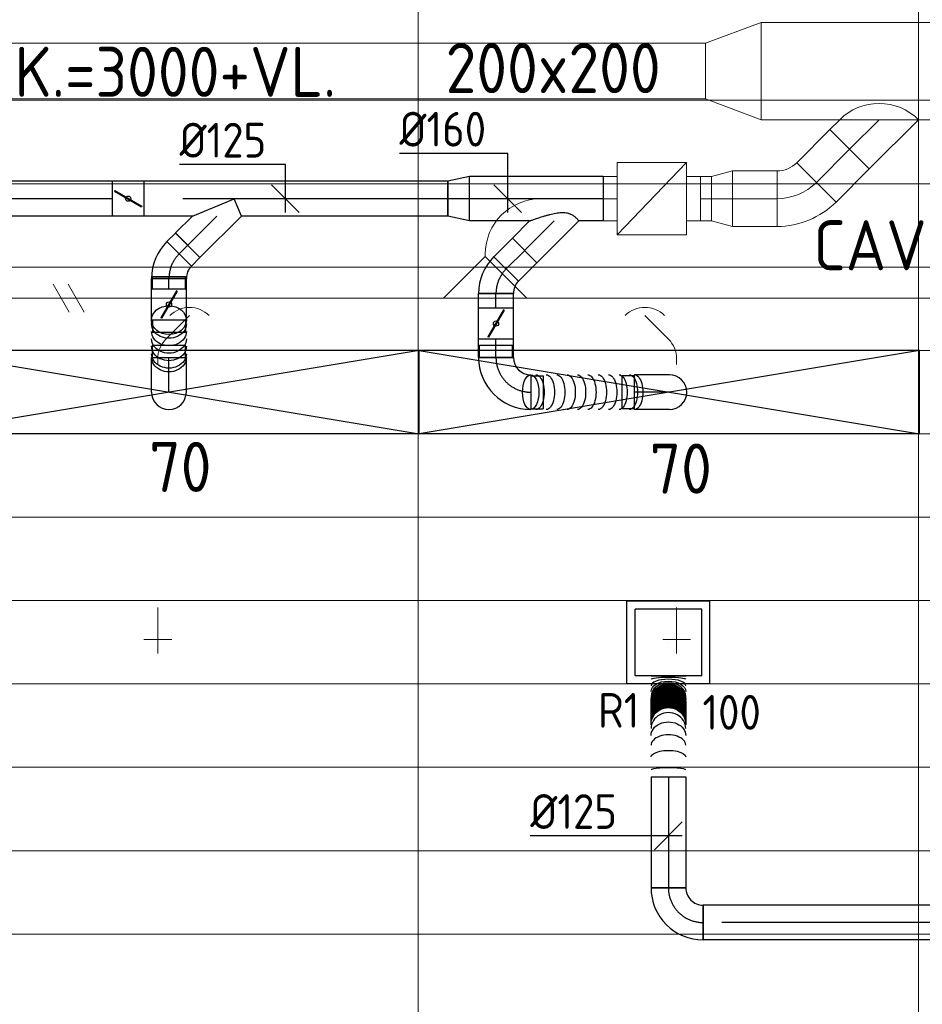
# Model space of a CAD drawing. Header units: millimetres. Extents: x -74969 to 28416, y 4400 to 50969.
# Tile 22 of 32: x -63347 to -60100, y 44250 to 47793. Entities that reach past the tile are written whole.
import ezdxf
from ezdxf.enums import TextEntityAlignment as Align

# ---------------------------------------------------------------- set-up
doc = ezdxf.new("R2010")
doc.units = ezdxf.units.MM
doc.header["$LTSCALE"] = 50
doc.linetypes.add('CENTER2', pattern=[28.575, 19.05, -3.175, 3.175, -3.175])
for name, color, linetype, lineweight in [('WL570---_BESTAAND-HARTLIJN', 161, 'Continuous', 0), ('WL570---_BESTAAND-MAATVOERING', 161, 'Continuous', 0), ('WL570---_BESTAAND-RETOUR', 100, 'Continuous', 0), ('WL570---_BESTAAND-TOEVOER', 200, 'Continuous', 0), ('WL570---_DEMONTEREN', 10, 'Continuous', 0)]:
    doc.layers.add(name, color=color, linetype=linetype, lineweight=lineweight)
for name, color, linetype in [('WL570---_RETOUR', 100, 'Continuous'), ('WL570---_RETOUR_HL', 1, 'Continuous'), ('WL570---_RETOUR_RST', 3, 'Continuous'), ('WL570---_RETOUR_RST_HL', 1, 'Continuous'), ('WL570---_TOEVOER', 200, 'Continuous'), ('WL570---_TOEVOER_HL', 1, 'Continuous'), ('WL570---_TOEVOER_RST', 3, 'Continuous'), ('WL570---_TOEVOER_RST_HL', 1, 'Continuous'), ('WM570---_RETOUR', 2, 'Continuous'), ('WM570---_RETOUR_PR', 2, 'Continuous'), ('WM570---_RETOUR_RST_PR', 1, 'Continuous'), ('WM570---_TOEVOER', 2, 'Continuous'), ('WM570---_TOEVOER_PR', 2, 'Continuous'), ('WM570---_TOEVOER_RST_PR', 1, 'Continuous')]:
    doc.layers.add(name, color=color, linetype=linetype)
doc.layers.get('WL570---_DEMONTEREN').off()
doc.styles.add('BURO-018', font='ISO96.shx', dxfattribs={"height": 90})
doc.styles.add('BURO-025', font='ISO96.shx', dxfattribs={"height": 125})
doc.styles.add('ISO', font='ISO', dxfattribs={"height": 162})
doc.styles.add('MAATVOERING', font='ISO')

# ---------------------------------------------------------------- blocks, each defined once
blk = doc.blocks.new('KARO')
for p, q in [((1, 0.5), (0, 0.5)), ((0, -0.5), (1, -0.5))]:
    blk.add_line(p, q)
at = {"invisible_edges": 15}
blk.add_3dface([(0, 0.5), (0, -0.5), (1, -0.5), (1, 0.5)], dxfattribs=at)
at = {"layer": 'WL570---_BESTAAND-HARTLIJN'}
blk.add_line((0, 0), (1, 0), dxfattribs=at)
blk = doc.blocks.new('KARH')
for p, q in [((1, 0.5), (0, 0.5)), ((0, -0.5), (1, -0.5))]:
    blk.add_line(p, q)
at = {"invisible_edges": 15}
blk.add_3dface([(0, 0.5), (0, -0.5), (1, -0.5), (1, 0.5)], dxfattribs=at)
blk = doc.blocks.new('OSV2001600740G')
blk.add_lwpolyline([(0, -100), (74.6, -80), (74.6, 80), (0, 100)], close=True)
at = {"layer": 'WL570---_BESTAAND-HARTLIJN'}
blk.add_line((0, 0), (74.6, 0), dxfattribs=at)
blk = doc.blocks.new('OBO20000090H')
blk.add_lwpolyline([(100, -200, 0.414214), (-200, 100), (-200, -100, -0.414214), (-100, -200)], format="xyb", close=True)
at = {"invisible_edges": 15}
for points in [[(-182.6, -101.5), (-147.9, 95.4), (-200, 100), (-200, -100)], [(-165.8, -106), (-97.4, 81.9), (-147.9, 95.4), (-182.6, -101.5)], [(-150, -113.4), (-50, 59.8), (-97.4, 81.9), (-165.8, -106)], [(-135.7, -123.4), (-7.2, 29.8), (-50, 59.8), (-150, -113.4)], [(-123.4, -135.7), (29.8, -7.2), (-7.2, 29.8), (-135.7, -123.4)], [(-113.4, -150), (59.8, -50), (29.8, -7.2), (-123.4, -135.7)], [(-106, -165.8), (81.9, -97.4), (59.8, -50), (-113.4, -150)], [(-101.5, -182.6), (95.4, -147.9), (81.9, -97.4), (-106, -165.8)], [(-100, -200), (100, -200), (95.4, -147.9), (-101.5, -182.6)]]:
    blk.add_3dface(points, dxfattribs=at)
at = {"layer": 'WL570---_BESTAAND-HARTLIJN'}
blk.add_arc((-200, -200), 200, 0, 90, dxfattribs=at)
blk = doc.blocks.new('VBX1601600016025000')
blk.add_lwpolyline([(50, -130), (300, -130), (300, 130), (50, 130)], close=True)
for points in [[(50, 80), (0, 80), (0, -80), (50, -80)], [(300, -80), (350, -80), (350, 80), (300, 80)]]:
    blk.add_lwpolyline(points)
at = {"layer": 'WL570---_BESTAAND-HARTLIJN'}
blk.add_line((300, 0), (350, 0), dxfattribs=at)
at = {"layer": 'WL570---_BESTAAND-TOEVOER'}
blk.add_line((50, -130), (300, 130), dxfattribs=at)
blk = doc.blocks.new('OSV1251000460G')
blk.add_lwpolyline([(0, -62.5), (46.7, -50), (46.7, 50), (0, 62.5)], close=True)
at = {"layer": 'WL570---_BESTAAND-HARTLIJN'}
blk.add_line((0, 0), (46.7, 0), dxfattribs=at)
blk = doc.blocks.new('OTS20020020000H')
blk.add_lwpolyline([(-150, -100), (150, -100), (150, 100), (100, 150), (-100, 150), (-150, 100)], close=True)
at = {"layer": 'WL570---_BESTAAND-HARTLIJN'}
blk.add_line((-150, 0), (150, 0), dxfattribs=at)
at = {"layer": 'WL570---_BESTAAND-RETOUR'}
blk.add_lwpolyline([(-150, 0), (0, 150), (150, 0)], dxfattribs=at)
blk = doc.blocks.new('OSV20012501390G')
blk.add_lwpolyline([(0, -100), (140, -62.5), (140, 62.5), (0, 100)], close=True)
at = {"layer": 'WL570---_BESTAAND-HARTLIJN'}
blk.add_line((0, 0), (140, 0), dxfattribs=at)
blk = doc.blocks.new('OBO10000045H')
blk.add_lwpolyline([(50, -41.4, 0.198912), (6.1, 64.6), (-64.6, -6.1, -0.198912), (-50, -41.4)], format="xyb", close=True)
at = {"invisible_edges": 15}
for points in [[(-61.7, -9.3), (14.9, 55), (6.1, 64.6), (-64.6, -6.1)], [(-59, -12.7), (22.9, 44.6), (14.9, 55), (-61.7, -9.3)], [(-56.7, -16.4), (29.9, 33.6), (22.9, 44.6), (-59, -12.7)], [(-54.7, -20.3), (35.9, 22), (29.9, 33.6), (-56.7, -16.4)], [(-53, -24.3), (41, 9.9), (35.9, 22), (-54.7, -20.3)], [(-51.7, -28.5), (44.9, -2.6), (41, 9.9), (-53, -24.3)], [(-50.8, -32.7), (47.7, -15.4), (44.9, -2.6), (-51.7, -28.5)], [(-50.2, -37.1), (49.4, -28.3), (47.7, -15.4), (-50.8, -32.7)], [(-50, -41.4), (50, -41.4), (49.4, -28.3), (-50.2, -37.1)]]:
    blk.add_3dface(points, dxfattribs=at)
at = {"layer": 'WL570---_BESTAAND-HARTLIJN'}
blk.add_arc((-100, -41.4), 100, 0, 45, dxfattribs=at)
blk = doc.blocks.new('OZA1250100045R')
blk.add_lwpolyline([(70.7, 0), (106.1, 35.4), (35.4, 106.1), (-70.7, 0)])
at = {"layer": 'WL570---_BESTAAND-HARTLIJN'}
blk.add_line((0, 0), (70.7, 70.7), dxfattribs=at)
at = {"layer": 'WL570---_BESTAAND-TOEVOER'}
blk.add_arc((0, 70.7), 100, 225, 315, dxfattribs=at)
blk = doc.blocks.new('OBO10000090ZE')
blk.add_lwpolyline([(-50, 0), (50, 0), (50, 100, 1), (-50, 100)], format="xyb", close=True)
at = {"layer": 'WL570---_BESTAAND-HARTLIJN'}
for points in [[(0, 0), (0, 150)], [(-50, 100), (50, 100)]]:
    blk.add_lwpolyline(points, dxfattribs=at)
blk = doc.blocks.new('VV235020020020002000G')
blk.add_lwpolyline([(0, -175), (200, -100), (200, 100), (0, 175)], close=True)
at = {"invisible_edges": 15}
blk.add_3dface([(0, -175), (200, -100), (200, 100), (0, 175)], dxfattribs=at)
blk = doc.blocks.new('OBO20000045H')
blk.add_lwpolyline([(100, -82.8, 0.198912), (12.1, 129.3), (-129.3, -12.1, -0.198912), (-100, -82.8)], format="xyb", close=True)
at = {"invisible_edges": 15}
for points in [[(-123.4, -18.6), (29.8, 110), (12.1, 129.3), (-129.3, -12.1)], [(-118.1, -25.5), (45.7, 89.2), (29.8, 110), (-123.4, -18.6)], [(-113.4, -32.8), (59.8, 67.2), (45.7, 89.2), (-118.1, -25.5)], [(-109.4, -40.6), (71.9, 43.9), (59.8, 67.2), (-113.4, -32.8)], [(-106, -48.6), (81.9, 19.8), (71.9, 43.9), (-109.4, -40.6)], [(-103.4, -57), (89.8, -5.2), (81.9, 19.8), (-106, -48.6)], [(-101.5, -65.5), (95.4, -30.7), (89.8, -5.2), (-103.4, -57)], [(-100.4, -74.1), (98.9, -56.7), (95.4, -30.7), (-101.5, -65.5)], [(-100, -82.8), (100, -82.8), (98.9, -56.7), (-100.4, -74.1)]]:
    blk.add_3dface(points, dxfattribs=at)
at = {"layer": 'WL570---_BESTAAND-HARTLIJN'}
blk.add_arc((-200, -82.8), 200, 0, 45, dxfattribs=at)
blk = doc.blocks.new('OZA2500200045R')
blk.add_lwpolyline([(141.4, 0), (176.8, 35.4), (35.4, 176.8), (-141.4, 0)])
at = {"layer": 'WL570---_BESTAAND-HARTLIJN'}
blk.add_line((0, 0), (106.1, 106.1), dxfattribs=at)
at = {"layer": 'WL570---_BESTAAND-RETOUR'}
blk.add_arc((0, 141.4), 200, 225, 315, dxfattribs=at)
blk = doc.blocks.new('UISO')
for p, q in [((0, 0.18), (1, 0.757)), ((0, 0), (1, 0.577))]:
    blk.add_line(p, q)
at = {"layer": 'WL570---_BESTAAND-TOEVOER'}
for p, q in [((0, 0.36), (1, 0.937)), ((0, -0.18), (1, 0.397))]:
    blk.add_line(p, q, dxfattribs=at)
blk = doc.blocks.new('*U192')
at = {"color": 0, "ltscale": 10}
for p, q in [((900, 150, -2700), (-900, 150, -2700)), ((-900, -150, -2700), (-900, 150, -2700)), ((900, -150, -2700), (900, 150, -2700)), ((900, -150, -2700), (-900, -150, -2700))]:
    blk.add_line(p, q, dxfattribs=at)
at = {"layer": 'WL570---_TOEVOER_RST_HL', "linetype": 'CENTER2'}
blk.add_circle((0, 0, -2700), 0.075, dxfattribs=at)
at = {"layer": 'WL570---_TOEVOER_RST', "color": 1, "style": 'BURO-018'}
for tag in ['MC', 'Q']:
    blk.add_attdef(tag, text='', height=180, dxfattribs=at).set_placement((0, 0), align=Align.MIDDLE)
at = {"layer": 'WM570---_TOEVOER_RST_PR', "color": 1, "style": 'BURO-018'}
blk.add_attdef('POSNR', text='', height=180, dxfattribs=at).set_placement((0, 0), align=Align.MIDDLE)
blk = doc.blocks.new('Block plafond 6e verd noord')
at = {"color": 8, "linetype": 'Continuous', "lineweight": 13}
for p, q in [((10725, 0), (10725, -6450)), ((10725, 0), (10725, -6450)), ((12525, 0), (12525, -6450)), ((0, -2324.9), (21447.3, -2324.9)), ((0, -2624.9), (21447.3, -2624.9)), ((0, -2924.9), (21447.3, -2924.9)), ((0, -3224.9), (21447.3, -3224.9)), ((0, -3524.9), (21447.3, -3524.9)), ((0, -3824.9), (21447.3, -3824.9)), ((0, -4124.9), (21447.3, -4124.9)), ((0, -4424.9), (21447.3, -4424.9)), ((0, -4724.9), (21447.3, -4724.9)), ((0, -5024.9), (21447.3, -5024.9)), ((0, -5324.9), (21447.3, -5324.9))]:
    blk.add_line(p, q, dxfattribs=at)
blk = doc.blocks.new('*U414')
at = {"color": 0, "ltscale": 10}
for p, q in [((0, 62.5, -2700), (741.9, 62.5, -2700)), ((0, -62.5, -2700), (0, 62.5, -2700)), ((918.7, 62.5, -2700), (1093, 62.5, -2700)), ((0, -62.5, -2700), (1093, -62.5, -2700))]:
    blk.add_line(p, q, dxfattribs=at)
at = {"layer": 'WL570---_TOEVOER_HL', "linetype": 'CENTER2'}
blk.add_line((0, 0, -2700), (1093, 0, -2700), dxfattribs=at)
at = {"layer": 'WM570---_TOEVOER_PR', "color": 2, "style": 'BURO-025'}
blk.add_attdef('POSNR', text='', height=125, dxfattribs=at).set_placement((0, 0), align=Align.MIDDLE)
blk = doc.blocks.new('*U415')
at = {"color": 0, "ltscale": 10}
for p, q in [((0, 62.5, -2700), (94.2, 62.5, -2700)), ((0, -62.5, -2700), (0, 62.5, -2700)), ((94.2, 62.5, -2700), (94.2, -62.5, -2700)), ((0, -62.5, -2700), (94.2, -62.5, -2700))]:
    blk.add_line(p, q, dxfattribs=at)
at = {"layer": 'WL570---_TOEVOER_HL', "linetype": 'CENTER2'}
blk.add_line((0, 0, -2700), (94.2, 0, -2700), dxfattribs=at)
at = {"layer": 'WM570---_TOEVOER_PR', "color": 2, "style": 'BURO-025'}
blk.add_attdef('POSNR', text='', height=125, dxfattribs=at).set_placement((0, 0), align=Align.MIDDLE)
blk = doc.blocks.new('*U416')
at = {"color": 0, "ltscale": 10}
for p, q in [((0, 88.4, -2700), (150.4, -62.1, -2700)), ((150.4, -62.1, -2700), (62.1, -150.4, -2700)), ((0, -88.4, -2700), (62.1, -150.4, -2700))]:
    blk.add_line(p, q, dxfattribs=at)
blk.add_spline([(-0.3, -87.7, -2700), (-1, -85.6, -2700), (-2.2, -82.1, -2700), (-3.9, -77.3, -2700), (-6, -71.3, -2700), (-8.4, -64.1, -2700), (-11.1, -55.9, -2700), (-14.1, -46.8, -2700), (-17.1, -37, -2700), (-20.1, -26.6, -2700), (-23, -15.9, -2700), (-25.5, -5.1, -2700), (-27.7, 5.5, -2700), (-29.2, 15.8, -2700), (-30, 25.5, -2700), (-30, 34.4, -2700), (-29.2, 42.6, -2700), (-27.7, 49.8, -2700), (-25.5, 56.2, -2700), (-23, 61.9, -2700), (-20.1, 66.9, -2700), (-17.1, 71.2, -2700), (-14.1, 75, -2700), (-11.1, 78.2, -2700), (-8.4, 81, -2700), (-6, 83.3, -2700), (-3.9, 85.1, -2700), (-2.2, 86.6, -2700), (-1, 87.6, -2700), (-0.3, 88.2, -2700), (0, 88.4, -2700)], degree=3, dxfattribs=at)
at = {"layer": 'WL570---_TOEVOER_HL', "linetype": 'CENTER2'}
blk.add_line((0, 0, -2700), (106.3, -106.3, -2700), dxfattribs=at)
at = {"layer": 'WM570---_TOEVOER_PR', "color": 2, "style": 'BURO-025'}
blk.add_attdef('POSNR', text='', height=125, dxfattribs=at).set_placement((0, 0), align=Align.MIDDLE)
blk = doc.blocks.new('*U417')
at = {"color": 0, "ltscale": 10}
for p, q in [((-51.8, -62.5, -2700), (-51.8, 62.5, -2700)), ((80.8, 7.6, -2700), (-7.6, -80.8, -2700))]:
    blk.add_line(p, q, dxfattribs=at)
for radius in [187.6, 62.6]:
    blk.add_arc((-51.8, -125.1, -2700), radius, 45, 90, dxfattribs=at)
at = {"layer": 'WL570---_TOEVOER_HL', "linetype": 'CENTER2'}
blk.add_arc((-51.8, -125.1, -2700), 125.1, 45, 90, dxfattribs=at)
at = {"layer": 'WM570---_TOEVOER_PR', "color": 2, "style": 'BURO-025'}
blk.add_attdef('POSNR', text='', height=125, dxfattribs=at).set_placement((0, 0), align=Align.MIDDLE)
blk = doc.blocks.new('*U418')
at = {"color": 0, "ltscale": 10}
for p, q in [((0, 62.5, -2700), (65.5, 62.5, -2700)), ((0, -62.5, -2700), (0, 62.5, -2700)), ((0, -62.5, -2700), (65.5, -62.5, -2700))]:
    blk.add_line(p, q, dxfattribs=at)
at = {"layer": 'WL570---_TOEVOER_HL', "linetype": 'CENTER2'}
blk.add_line((0, 0, -2700), (65.5, 0, -2700), dxfattribs=at)
at = {"layer": 'WM570---_TOEVOER_PR', "color": 2, "style": 'BURO-025'}
blk.add_attdef('POSNR', text='', height=125, dxfattribs=at).set_placement((0, 0), align=Align.MIDDLE)
blk = doc.blocks.new('*U419')
at = {"ltscale": 10}
for p, q in [((-56.4, 62.5, -2700), (56.5, 62.5, -2700)), ((-56.4, -62.5, -2700), (-56.4, 62.5, -2700)), ((56.5, 62.5, -2700), (56.5, -62.5, -2700)), ((-49.4, 27.3, -2700), (-48.4, 29.1, -2700)), ((48.4, -29.1, -2700), (-49.4, 27.3, -2700)), ((49.4, -27.3, -2700), (-48.4, 29.1, -2700)), ((48.4, -29.1, -2700), (49.4, -27.3, -2700)), ((-56.4, -62.5, -2700), (56.5, -62.5, -2700))]:
    blk.add_line(p, q, dxfattribs=at)
blk.add_circle((0, 0, -2700), 9.41, dxfattribs=at)
at = {"layer": 'WL570---_TOEVOER', "color": 2, "style": 'BURO-025'}
blk.add_attdef('I', text='', height=125, dxfattribs=at).set_placement((0, 0), align=Align.MIDDLE)
at = {"layer": 'WM570---_TOEVOER_PR', "color": 2, "style": 'BURO-025'}
blk.add_attdef('POSNR', text='', height=125, dxfattribs=at).set_placement((0, 0), align=Align.MIDDLE)
blk = doc.blocks.new('*U420')
at = {"color": 0, "ltscale": 10}
for p, q in [((0, 62.5, -2700), (51.5, 62.5, -2700)), ((51.5, 62.5, -2700), (51.5, -62.5, -2700)), ((0, -62.5, -2700), (51.5, -62.5, -2700))]:
    blk.add_line(p, q, dxfattribs=at)
at = {"layer": 'WL570---_TOEVOER_HL', "linetype": 'CENTER2'}
blk.add_line((0, 0, -2700), (51.5, 0, -2700), dxfattribs=at)
at = {"layer": 'WM570---_TOEVOER_PR', "color": 2, "style": 'BURO-025'}
blk.add_attdef('POSNR', text='', height=125, dxfattribs=at).set_placement((0, 0), align=Align.MIDDLE)
blk = doc.blocks.new('*U421')
at = {"color": 0, "ltscale": 10}
for p, q in [((0, 80, -2700), (87.7, 80, -2700)), ((0, -80, -2700), (0, 80, -2700)), ((264.4, 80, -2700), (480.8, 80, -2700)), ((480.8, 80, -2700), (480.8, -80, -2700)), ((0, -80, -2700), (480.8, -80, -2700))]:
    blk.add_line(p, q, dxfattribs=at)
at = {"layer": 'WL570---_TOEVOER_HL', "linetype": 'CENTER2'}
blk.add_line((0, 0, -2700), (480.8, 0, -2700), dxfattribs=at)
at = {"layer": 'WM570---_TOEVOER_PR', "color": 2, "style": 'BURO-025'}
blk.add_attdef('POSNR', text='', height=125, dxfattribs=at).set_placement((0, 0), align=Align.MIDDLE)
blk = doc.blocks.new('*U422')
at = {"color": 0, "ltscale": 10}
for p, q in [((0, 80, -2700), (78.2, 62.5, -2700)), ((0, 80, -2700), (0, -80, -2700)), ((78.2, 62.5, -2700), (78.2, -62.5, -2700)), ((0, -80, -2700), (78.2, -62.5, -2700))]:
    blk.add_line(p, q, dxfattribs=at)
at = {"layer": 'WL570---_TOEVOER_HL', "linetype": 'CENTER2'}
blk.add_line((0, 0, -2700), (78.2, 0, -2700), dxfattribs=at)
for centre in [(0, 0, -2700), (78.2, 0, -2700)]:
    blk.add_circle(centre, 0.075, dxfattribs=at)
at = {"layer": 'WM570---_TOEVOER_PR', "color": 2, "style": 'BURO-025'}
blk.add_attdef('POSNR', text='', height=125, dxfattribs=at).set_placement((0, 0), align=Align.MIDDLE)
blk = doc.blocks.new('*U423')
at = {"color": 0, "ltscale": 10}
for p, q in [((0, 62.5, -2700), (43.5, 62.5, -2700)), ((0, -62.5, -2700), (0, 62.5, -2700)), ((43.5, 62.5, -2700), (43.5, -62.5, -2700)), ((0, -62.5, -2700), (43.5, -62.5, -2700))]:
    blk.add_line(p, q, dxfattribs=at)
at = {"layer": 'WL570---_TOEVOER_HL', "linetype": 'CENTER2'}
blk.add_line((0, 0, -2700), (43.5, 0, -2700), dxfattribs=at)
at = {"layer": 'WM570---_TOEVOER_PR', "color": 2, "style": 'BURO-025'}
blk.add_attdef('POSNR', text='', height=125, dxfattribs=at).set_placement((0, 0), align=Align.MIDDLE)
blk = doc.blocks.new('*U424')
at = {"color": 0, "ltscale": 10}
for p, q in [((-51.8, -62.5, -2700), (-51.8, 62.5, -2700)), ((80.8, 7.6, -2700), (-7.6, -80.8, -2700))]:
    blk.add_line(p, q, dxfattribs=at)
for radius in [187.6, 62.6]:
    blk.add_arc((-51.8, -125.1, -2700), radius, 45, 90, dxfattribs=at)
at = {"layer": 'WL570---_TOEVOER_HL', "linetype": 'CENTER2'}
blk.add_arc((-51.8, -125.1, -2700), 125.1, 45, 90, dxfattribs=at)
at = {"layer": 'WM570---_TOEVOER_PR', "color": 2, "style": 'BURO-025'}
blk.add_attdef('POSNR', text='', height=125, dxfattribs=at).set_placement((0, 0), align=Align.MIDDLE)
blk = doc.blocks.new('*U425')
at = {"color": 0, "ltscale": 10}
for p, q in [((0, 88.4, -2700), (-62.5, 62.5, -2700)), ((0, 88.4, -2700), (149.3, -61, -2700)), ((0, -88.4, -2700), (-62.5, 62.5, -2700)), ((149.3, -61, -2700), (61, -149.3, -2700)), ((0, -88.4, -2700), (61, -149.3, -2700))]:
    blk.add_line(p, q, dxfattribs=at)
at = {"layer": 'WL570---_TOEVOER_HL', "linetype": 'CENTER2'}
blk.add_line((0, 0, -2700), (105.2, -105.2, -2700), dxfattribs=at)
at = {"layer": 'WM570---_TOEVOER_PR', "color": 2, "style": 'BURO-025'}
blk.add_attdef('POSNR', text='', height=125, dxfattribs=at).set_placement((0, 0), align=Align.MIDDLE)
blk = doc.blocks.new('*U426')
at = {"color": 0, "ltscale": 10}
for p, q in [((0, 62.5, -2700), (37.4, 62.5, -2700)), ((37.4, 62.5, -2700), (37.4, -62.5, -2700)), ((0, -62.5, -2700), (37.4, -62.5, -2700))]:
    blk.add_line(p, q, dxfattribs=at)
at = {"layer": 'WL570---_TOEVOER_HL', "linetype": 'CENTER2'}
blk.add_line((0, 0, -2700), (37.4, 0, -2700), dxfattribs=at)
at = {"layer": 'WM570---_TOEVOER_PR', "color": 2, "style": 'BURO-025'}
blk.add_attdef('POSNR', text='', height=125, dxfattribs=at).set_placement((0, 0), align=Align.MIDDLE)
blk = doc.blocks.new('*U427')
at = {"ltscale": 10}
for p, q in [((-56.4, 62.5, -2700), (56.4, 62.5, -2700)), ((-56.4, -62.5, -2700), (-56.4, 62.5, -2700)), ((56.4, 62.5, -2700), (56.4, -62.5, -2700)), ((-49.4, 27.3, -2700), (-48.4, 29.1, -2700)), ((48.4, -29.1, -2700), (-49.4, 27.3, -2700)), ((49.4, -27.3, -2700), (-48.4, 29.1, -2700)), ((48.4, -29.1, -2700), (49.4, -27.3, -2700)), ((-56.4, -62.5, -2700), (56.4, -62.5, -2700))]:
    blk.add_line(p, q, dxfattribs=at)
blk.add_circle((0, 0, -2700), 9.41, dxfattribs=at)
at = {"layer": 'WL570---_TOEVOER', "color": 2, "style": 'BURO-025'}
blk.add_attdef('I', text='', height=125, dxfattribs=at).set_placement((0, 0), align=Align.MIDDLE)
at = {"layer": 'WM570---_TOEVOER_PR', "color": 2, "style": 'BURO-025'}
blk.add_attdef('POSNR', text='', height=125, dxfattribs=at).set_placement((0, 0), align=Align.MIDDLE)
blk = doc.blocks.new('*U428')
at = {"color": 0, "ltscale": 10}
for p, q in [((0, 62.5, -2700), (849, 62.5, -2700)), ((849, 62.5, -2700), (849, -62.5, -2700)), ((0, -62.5, -2700), (849, -62.5, -2700))]:
    blk.add_line(p, q, dxfattribs=at)
at = {"layer": 'WL570---_TOEVOER_HL', "linetype": 'CENTER2'}
blk.add_line((0, 0, -2700), (849, 0, -2700), dxfattribs=at)
at = {"layer": 'WM570---_TOEVOER_PR', "color": 2, "style": 'BURO-025'}
blk.add_attdef('POSNR', text='', height=125, dxfattribs=at).set_placement((0, 0), align=Align.MIDDLE)
blk = doc.blocks.new('*U430')
at = {"color": 0, "ltscale": 10}
for p, q in [((-59.4, 125, -2500), (-59.4, 169.3, -2500)), ((-59.4, 169.3, -2500), (59.4, 169.3, -2500)), ((59.4, 125, -2500), (59.4, 169.3, -2500)), ((-62.5, 108.5, -2500), (-62.5, 125, -2500)), ((-62.5, 125, -2500), (62.5, 125, -2500)), ((-62.5, 76.8, -2500), (-62.5, 108.5, -2500)), ((-59.4, 125, -2500), (59.4, 125, -2500)), ((62.5, 108.5, -2500), (62.5, 125, -2500)), ((62.5, 76.8, -2500), (62.5, 108.5, -2500)), ((-62.5, 48.2, -2500), (-62.5, 76.8, -2500)), ((62.5, 48.2, -2500), (62.5, 76.8, -2500)), ((-62.5, 25, -2500), (-62.5, 48.2, -2500)), ((62.5, 25, -2500), (62.5, 48.2, -2500)), ((-62.5, 8.5, -2500), (-62.5, 25, -2500)), ((-62.5, 0, -2500), (-62.5, 8.5, -2500)), ((62.5, 8.5, -2500), (62.5, 25, -2500)), ((62.5, 0, -2500), (62.5, 8.5, -2500))]:
    blk.add_line(p, q, dxfattribs=at)
blk.add_arc((0, 0, -2500), 62.5, 180, 0, dxfattribs=at)
at = {"layer": 'WL570---_TOEVOER_HL', "linetype": 'CENTER2'}
blk.add_line((0, 0, -2500), (0, 125, -2500), dxfattribs=at)
at = {"layer": 'WM570---_TOEVOER_PR', "color": 2, "style": 'BURO-025'}
blk.add_attdef('POSNR', text='', height=125, dxfattribs=at).set_placement((0, 0), align=Align.MIDDLE)
blk = doc.blocks.new('*U431')
at = {"color": 0, "ltscale": 10}
for p, q in [((-59.4, 125, -2500), (-59.4, 169.3, -2500)), ((-59.4, 169.3, -2500), (59.4, 169.3, -2500)), ((59.4, 125, -2500), (59.4, 169.3, -2500)), ((-62.5, 108.5, -2500), (-62.5, 125, -2500)), ((-62.5, 125, -2500), (62.5, 125, -2500)), ((-62.5, 76.8, -2500), (-62.5, 108.5, -2500)), ((-59.4, 125, -2500), (59.4, 125, -2500)), ((62.5, 108.5, -2500), (62.5, 125, -2500)), ((62.5, 76.8, -2500), (62.5, 108.5, -2500)), ((-62.5, 48.2, -2500), (-62.5, 76.8, -2500)), ((62.5, 48.2, -2500), (62.5, 76.8, -2500)), ((-62.5, 25, -2500), (-62.5, 48.2, -2500)), ((62.5, 25, -2500), (62.5, 48.2, -2500)), ((-62.5, 8.5, -2500), (-62.5, 25, -2500)), ((-62.5, 0, -2500), (-62.5, 8.5, -2500)), ((62.5, 8.5, -2500), (62.5, 25, -2500)), ((62.5, 0, -2500), (62.5, 8.5, -2500))]:
    blk.add_line(p, q, dxfattribs=at)
blk.add_arc((0, 0, -2500), 62.5, 180, 0, dxfattribs=at)
at = {"layer": 'WL570---_TOEVOER_HL', "linetype": 'CENTER2'}
blk.add_line((0, 0, -2500), (0, 125, -2500), dxfattribs=at)
at = {"layer": 'WM570---_TOEVOER_PR', "color": 2, "style": 'BURO-025'}
blk.add_attdef('POSNR', text='', height=125, dxfattribs=at).set_placement((0, 0), align=Align.MIDDLE)
blk = doc.blocks.new('*U435')
at = {"color": 0, "ltscale": 10}
for p, q in [((-125, 59.375, -2700), (-169.3, 59.375, -2700)), ((-169.3, -59.375, -2700), (-169.3, 59.375, -2700)), ((-125, -62.5, -2700), (-125, 62.5, -2700)), ((-125, -59.375, -2700), (-125, 59.375, -2700)), ((-125, -59.375, -2700), (-169.3, -59.375, -2700)), ((62.5, -125, -2700), (-62.5, -125, -2700)), ((-59.375, -125, -2700), (-59.375, -169.3, -2700)), ((59.375, -125, -2700), (-59.375, -125, -2700)), ((59.375, -125, -2700), (59.375, -169.3, -2700)), ((59.375, -169.3, -2700), (-59.375, -169.3, -2700))]:
    blk.add_line(p, q, dxfattribs=at)
for radius in [187.5, 62.5]:
    blk.add_arc((-125, -125, -2700), radius, 0, 90, dxfattribs=at)
at = {"layer": 'WL570---_TOEVOER_HL', "linetype": 'CENTER2'}
blk.add_arc((-125, -125, -2700), 125, 0, 90, dxfattribs=at)
at = {"layer": 'WM570---_TOEVOER_PR', "color": 2, "style": 'BURO-025'}
blk.add_attdef('POSNR', text='', height=125, dxfattribs=at).set_placement((0, 0), align=Align.MIDDLE)
blk = doc.blocks.new('*U436')
at = {"color": 0, "ltscale": 10, "extrusion": (0, 0, -1)}
for centre, end_param in [((0, 0, -2700), 6.280044), ((18.7, 0, -2700), 3.141593), ((56, 0, -2700), 3.141593), ((93.4, 0, -2700), 3.141593), ((130.8, 0, -2700), 3.141593), ((168.1, 0, -2700), 3.141593), ((205.5, 0, -2700), 3.141593), ((242.9, 0, -2700), 3.141593), ((280.2, 0, -2700), 3.141593), ((317.6, 0, -2700), 3.141593), ((354.9, 0, -2700), 3.141593), ((373.6, 0, -2700), 3.141593)]:
    blk.add_ellipse(centre, major_axis=(0, 62.5), ratio=0.471936, start_param=0, end_param=end_param, dxfattribs=at)
at = {"layer": 'WM570---_TOEVOER_PR', "color": 2, "style": 'BURO-025'}
blk.add_attdef('POSNR', text='', height=125, dxfattribs=at).set_placement((0, 0), align=Align.MIDDLE)
blk = doc.blocks.new('*U437')
at = {"ltscale": 10}
for p, q in [((-56.4, 59.4, -2700), (-100.7, 59.4, -2700)), ((-100.7, -59.4, -2700), (-100.7, 59.4, -2700)), ((-56.4, 62.5, -2700), (56.5, 62.5, -2700)), ((-56.4, -62.5, -2700), (-56.4, 62.5, -2700)), ((56.5, 62.5, -2700), (56.5, -62.5, -2700)), ((56.5, 59.4, -2700), (100.8, 59.4, -2700)), ((100.8, 59.4, -2700), (100.8, -59.4, -2700)), ((-49.4, 27.3, -2700), (-48.4, 29.1, -2700)), ((48.4, -29.1, -2700), (-49.4, 27.3, -2700)), ((49.4, -27.3, -2700), (-48.4, 29.1, -2700)), ((48.4, -29.1, -2700), (49.4, -27.3, -2700)), ((-56.4, -59.4, -2700), (-100.7, -59.4, -2700)), ((-56.4, -62.5, -2700), (56.5, -62.5, -2700)), ((56.5, -59.4, -2700), (100.8, -59.4, -2700))]:
    blk.add_line(p, q, dxfattribs=at)
blk.add_circle((0, 0, -2700), 9.41, dxfattribs=at)
at = {"layer": 'WL570---_TOEVOER', "color": 2, "style": 'BURO-025'}
blk.add_attdef('I', text='', height=125, dxfattribs=at).set_placement((0, 0), align=Align.MIDDLE)
at = {"layer": 'WM570---_TOEVOER_PR', "color": 2, "style": 'BURO-025'}
blk.add_attdef('POSNR', text='', height=125, dxfattribs=at).set_placement((0, 0), align=Align.MIDDLE)
blk = doc.blocks.new('*U438')
at = {"color": 0, "ltscale": 10, "extrusion": (-3.96433e-48, 2.46519e-32, -1)}
for centre, end_param in [((0, 0, -2700), 6.280044), ((13.4, 0, -2700), 3.141593), ((40.2, 0, -2700), 3.141593), ((67, 0, -2700), 3.141593), ((93.8, 0, -2700), 3.141593), ((120.6, 0, -2700), 3.141593), ((134, 0, -2700), 3.141593)]:
    blk.add_ellipse(centre, major_axis=(0, 62.5), ratio=0.830826, start_param=0, end_param=end_param, dxfattribs=at)
at = {"layer": 'WM570---_TOEVOER_PR', "color": 2, "style": 'BURO-025'}
blk.add_attdef('POSNR', text='', height=125, dxfattribs=at).set_placement((0, 0), align=Align.MIDDLE)
blk = doc.blocks.new('*U322')
at = {"color": 0, "ltscale": 10}
for p, q in [((149, 149, -150), (-149, 149, -150)), ((-149, -149, -150), (-149, 149, -150)), ((149, -149, -150), (149, 149, -150)), ((120, 120, -150), (-120, 120, -150)), ((-120, -120, -150), (-120, 120, -150)), ((120, -120, -150), (120, 120, -150)), ((120, -120, -150), (-120, -120, -150)), ((149, -149, -150), (-149, -149, -150))]:
    blk.add_line(p, q, dxfattribs=at)
at = {"layer": 'WL570---_RETOUR_RST_HL', "linetype": 'CENTER2'}
blk.add_circle((0, 0, -150), 0.075, dxfattribs=at)
at = {"layer": 'WL570---_RETOUR_RST', "color": 2, "style": 'BURO-025'}
for tag in ['MC', 'Q']:
    blk.add_attdef(tag, text='', height=125, dxfattribs=at).set_placement((0, 0), align=Align.MIDDLE)
at = {"layer": 'WM570---_RETOUR_RST_PR', "color": 2, "style": 'BURO-025'}
blk.add_attdef('POSNR', text='', height=125, dxfattribs=at).set_placement((0, 0), align=Align.MIDDLE)
blk = doc.blocks.new('*U479')
at = {"color": 0, "ltscale": 10}
for p, q in [((-62.5, 125, -2700), (62.5, 125, -2700)), ((-125, -62.5, -2700), (-125, 62.5, -2700))]:
    blk.add_line(p, q, dxfattribs=at)
for radius, end in [(62.5, 0), (187.5, 360)]:
    blk.add_arc((-125, 125, -2700), radius, 270, end, dxfattribs=at)
at = {"layer": 'WL570---_RETOUR_HL', "linetype": 'CENTER2'}
blk.add_arc((-125, 125, -2700), 125, 270, 0, dxfattribs=at)
at = {"layer": 'WM570---_RETOUR_PR', "color": 2, "style": 'BURO-025'}
blk.add_attdef('POSNR', text='', height=125, dxfattribs=at).set_placement((0, 0), align=Align.MIDDLE)
blk = doc.blocks.new('*U481')
at = {"color": 0, "ltscale": 10}
for p, q in [((0, 62.5, -2700), (399.3, 62.5, -2700)), ((0, -62.5, -2700), (0, 62.5, -2700)), ((399.3, 62.5, -2700), (399.3, -62.5, -2700)), ((0, -62.5, -2700), (399.3, -62.5, -2700))]:
    blk.add_line(p, q, dxfattribs=at)
at = {"layer": 'WL570---_RETOUR_HL', "linetype": 'CENTER2'}
blk.add_line((0, 0, -2700), (399.3, 0, -2700), dxfattribs=at)
at = {"layer": 'WM570---_RETOUR_PR', "color": 2, "style": 'BURO-025'}
blk.add_attdef('POSNR', text='', height=125, dxfattribs=at).set_placement((0, 0), align=Align.MIDDLE)
blk = doc.blocks.new('*U482')
at = {"color": 0, "ltscale": 10}
blk.add_line((363.1, 62.5, -2700), (363.1, -62.5, -2700), dxfattribs=at)
for centre, major_axis, ratio, start_param, end_param in [((24.7, 0, -2700), (0, -62.5), 0.128637, 0, 3.141593), ((113.4, 0, -2700), (0, -62.5), 0.601851, 0, 3.141593), ((173.3, 0, -2700), (0, -62.5), 0.920865, 0, 3.141593), ((269.5, 0, -2700), (0, 62.5), 0.994791, 3.141593, 6.283185), ((289.1, 0, -2700), (0, 62.5), 0.786979, 3.141593, 6.283185), ((327.6, 0, -2700), (0, 62.5), 0.377535, 3.141593, 6.283185)]:
    blk.add_ellipse(centre, major_axis=major_axis, ratio=ratio, start_param=start_param, end_param=end_param, dxfattribs=at)
at = {"color": 0, "ltscale": 10, "extrusion": (0, 0, -1)}
for centre, major_axis, ratio, start_param, end_param in [((71.4, 0, -2700), (0, 62.5), 0.377535, 0, 3.141593), ((148.2, 0, -2700), (0, 62.5), 0.786979, 0, 3.141593), ((187.1, 0, -2700), (0, 62.5), 0.994791, 0, 3.141593), ((188.7, 0, -2700), (0, 62.5), 0.999367, 0, 3.141593), ((190.2, 0, -2700), (0, 62.5), 0.999367, 0, 3.141593), ((191.7, 0, -2700), (0, 62.5), 0.999367, 0, 3.141593), ((193.2, 0, -2700), (0, 62.5), 0.999367, 0, 3.141593), ((194.7, 0, -2700), (0, 62.5), 0.999367, 0, 3.141593), ((196.2, 0, -2700), (0, 62.5), 0.999367, 0, 3.141593), ((197.7, 0, -2700), (0, 62.5), 0.999367, 0, 3.141593), ((199.2, 0, -2700), (0, 62.5), 0.999367, 0, 3.141593), ((200.7, 0, -2700), (0, 62.5), 0.999367, 0, 3.141593), ((202.3, 0, -2700), (0, 62.5), 0.999367, 0, 3.141593), ((203.8, 0, -2700), (0, 62.5), 0.999367, 0, 3.141593), ((205.3, 0, -2700), (0, 62.5), 0.999367, 0, 3.141593), ((206.8, 0, -2700), (0, 62.5), 0.999367, 0, 3.141593), ((208.3, 0, -2700), (0, 62.5), 0.999367, 0, 3.141593), ((209.8, 0, -2700), (0, 62.5), 0.999367, 0, 3.141593), ((211.3, 0, -2700), (0, 62.5), 0.999367, 0, 3.141593), ((212.8, 0, -2700), (0, 62.5), 0.999367, 0, 3.141593), ((214.3, 0, -2700), (0, 62.5), 0.999367, 0, 3.141593), ((215.8, 0, -2700), (0, 62.5), 0.999367, 0, 3.141593), ((217.3, 0, -2700), (0, 62.5), 0.999367, 0, 3.141593), ((218.8, 0, -2700), (0, 62.5), 0.999367, 0, 3.141593), ((220.3, 0, -2700), (0, 62.5), 0.999367, 0, 3.141593), ((221.8, 0, -2700), (0, 62.5), 0.999367, 0, 3.141593), ((223.3, 0, -2700), (0, 62.5), 0.999367, 0, 3.141593), ((224.8, 0, -2700), (0, 62.5), 0.999367, 0, 3.141593), ((226.3, 0, -2700), (0, 62.5), 0.999367, 0, 3.141593), ((227.8, 0, -2700), (0, 62.5), 0.999367, 0, 3.141593), ((229.3, 0, -2700), (0, 62.5), 0.999367, 0, 3.141593), ((230.8, 0, -2700), (0, 62.5), 0.999367, 0, 3.141593), ((232.3, 0, -2700), (0, 62.5), 0.999367, 0, 3.141593), ((233.8, 0, -2700), (0, 62.5), 0.999367, 0, 3.141593), ((235.3, 0, -2700), (0, 62.5), 0.999367, 0, 3.141593), ((236.8, 0, -2700), (0, 62.5), 0.999367, 0, 3.141593), ((238.3, 0, -2700), (0, 62.5), 0.999367, 0, 3.141593), ((239.8, 0, -2700), (0, 62.5), 0.999367, 0, 3.141593), ((241.3, 0, -2700), (0, 62.5), 0.999367, 0, 3.141593), ((242.8, 0, -2700), (0, 62.5), 0.999367, 0, 3.141593), ((244.3, 0, -2700), (0, 62.5), 0.999367, 0, 3.141593), ((245.8, 0, -2700), (0, 62.5), 0.999367, 0, 3.141593), ((247.3, 0, -2700), (0, 62.5), 0.999367, 0, 3.141593), ((248.8, 0, -2700), (0, 62.5), 0.999367, 0, 3.141593), ((250.3, 0, -2700), (0, 62.5), 0.999367, 0, 3.141593), ((251.8, 0, -2700), (0, 62.5), 0.999367, 0, 3.141593), ((253.3, 0, -2700), (0, 62.5), 0.999367, 0, 3.141593), ((254.8, 0, -2700), (0, 62.5), 0.999367, 0, 3.141593), ((256.3, 0, -2700), (0, 62.5), 0.999367, 0, 3.141593), ((257.8, 0, -2700), (0, 62.5), 0.999367, 0, 3.141593), ((259.3, 0, -2700), (0, 62.5), 0.999367, 0, 3.141593), ((260.8, 0, -2700), (0, 62.5), 0.999367, 0, 3.141593), ((262.3, 0, -2700), (0, 62.5), 0.999367, 0, 3.141593), ((263.8, 0, -2700), (0, 62.5), 0.999367, 0, 3.141593), ((265.3, 0, -2700), (0, 62.5), 0.999367, 0, 3.141593), ((266.8, 0, -2700), (0, 62.5), 0.999367, 0, 3.141593), ((268.3, 0, -2700), (0, 62.5), 0.999367, 0, 3.141593), ((276.5, 0, -2700), (0, -62.5), 0.920865, 3.141593, 6.283185), ((306.5, 0, -2700), (0, -62.5), 0.601851, 3.141593, 6.283185), ((351, 0, -2700), (0, -62.5), 0.128637, 3.141593, 6.283185)]:
    blk.add_ellipse(centre, major_axis=major_axis, ratio=ratio, start_param=start_param, end_param=end_param, dxfattribs=at)
at = {"layer": 'WM570---_RETOUR_PR', "color": 2, "style": 'BURO-025'}
blk.add_attdef('POSNR', text='', height=125, dxfattribs=at).set_placement((0, 0), align=Align.MIDDLE)
blk = doc.blocks.new('*U492')
at = {"color": 0, "ltscale": 10}
for p, q in [((0, 62.5, -2700), (2448.6, 62.5, -2700)), ((0, -62.5, -2700), (0, 62.5, -2700)), ((2448.6, 62.5, -2700), (2448.6, -62.5, -2700)), ((0, -62.5, -2700), (2448.6, -62.5, -2700))]:
    blk.add_line(p, q, dxfattribs=at)
at = {"layer": 'WL570---_RETOUR_HL', "linetype": 'CENTER2'}
blk.add_line((0, 0, -2700), (2448.6, 0, -2700), dxfattribs=at)
at = {"layer": 'WM570---_RETOUR_PR', "color": 2, "style": 'BURO-025'}
blk.add_attdef('POSNR', text='', height=125, dxfattribs=at).set_placement((0, 0), align=Align.MIDDLE)
blk = doc.blocks.new('*U496')
at = {"layer": 'WM570---_RETOUR', "color": 0, "ltscale": 10}
for p, q in [((-50, -50), (50, 50)), ((50, 0), (-496.7, 0))]:
    blk.add_line(p, q, dxfattribs=at)
at = {"layer": 'WM570---_RETOUR', "color": 0, "style": 'BURO-025'}
blk.add_text('%%c125', height=125, dxfattribs=at).set_placement((-496.7, 25))
blk = doc.blocks.new('*U510')
at = {"layer": 'WM570---_TOEVOER', "color": 0, "ltscale": 10}
for p, q in [((0, 162.5), (-389.3, 162.5)), ((0, -50), (0, 162.5)), ((50, -50), (-50, 50))]:
    blk.add_line(p, q, dxfattribs=at)
at = {"layer": 'WM570---_TOEVOER', "color": 0, "style": 'BURO-025'}
blk.add_text('%%c160', height=125, dxfattribs=at).set_placement((-389.3, 187.5))
blk = doc.blocks.new('*U511')
at = {"layer": 'WM570---_TOEVOER', "color": 0, "ltscale": 10}
for p, q in [((0, 122.9), (-380.4, 122.9)), ((0, -50), (0, 122.9)), ((50, -50), (-50, 50))]:
    blk.add_line(p, q, dxfattribs=at)
at = {"layer": 'WM570---_TOEVOER', "color": 0, "style": 'BURO-025'}
blk.add_text('%%c125', height=125, dxfattribs=at).set_placement((-380.4, 147.9))

msp = doc.modelspace()

# ---------------------------------------------------------------- linework, layer by layer
at = {"layer": 'WL570---_TOEVOER'}
for p, q in [((-63710, 46602.4), (-61910, 46302.4)), ((-61910, 46602.4), (-63710, 46302.4)), ((-61910, 46602.4), (-60110, 46302.4)), ((-60110, 46602.4), (-61910, 46302.4))]:
    msp.add_line(p, q, dxfattribs=at)

# ---------------------------------------------------------------- block references
msp.add_blockref('Block plafond 6e verd noord', (-72638.5, 49827.4))
at = {"layer": 'WL570---_BESTAAND-TOEVOER'}
for name, p, rotation in [('VV235020020020002000G', (-60679.6, 47607.8), 180.000000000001), ('OZA2500200045R', (-60255.5, 47432.8), 180.000000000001), ('VBX1601600016025000', (-60898.2, 47148.6), 179.9999999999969), ('OBO20000045H', (-60539.8, 47148.6), 270.000000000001), ('OSV2001600740G', (-60783.3, 47148.6), 180.000000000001)]:
    msp.add_blockref(name, p, dxfattribs=dict(at, rotation=rotation))
at = {"layer": 'WL570---_BESTAAND-TOEVOER', "xscale": 2516.303656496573, "yscale": 350, "zscale": 200}
msp.add_blockref('KARH', (-60679.6, 47607.8), dxfattribs=at)
at = {"layer": 'WL570---_BESTAAND-TOEVOER'}
for name, p, xscale, yscale, zscale, rotation in [('KARH', (-60879.6, 47607.8), 3449.021437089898, 200, 200, 180), ('KARO', (-60481.2, 47207.1), 169.1968449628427, 200, 200, 45.00000000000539), ('KARO', (-61288.4, 47148.6), -41.65426006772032, 160, 160, 180), ('KARO', (-60857.9, 47148.6), 41.65426006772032, 160, 160, 180.000000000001), ('KARO', (-60622.7, 47148.6), 160.6047807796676, 200, 200, 180.000000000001)]:
    msp.add_blockref(name, p, dxfattribs=dict(at, xscale=xscale, yscale=yscale, zscale=zscale, rotation=rotation))
at = {"layer": 'WL570---_DEMONTEREN'}
for name, p, rotation in [('OBO20000090H', (-61672.2, 47148.6), 90.00000000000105), ('OSV20012501390G', (-62445.4, 46790.5), 179.9999999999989), ('OSV1251000460G', (-62964.3, 46790.5), 179.9999999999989), ('OZA1250100045R', (-62735.9, 46728), 179.9999999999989), ('OBO10000045H', (-62850.2, 46613.7), 135.0000000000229), ('OBO10000090ZE', (-60983.8, 45661.9), 180.000000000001)]:
    msp.add_blockref(name, p, dxfattribs=dict(at, rotation=rotation))
for p, xscale, yscale, zscale in [((-61472.2, 47148.6), 109.7746001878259, 200, 200), ((-59310.1, 46790.5), -1512.989714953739, 100, 100)]:
    msp.add_blockref('KARO', p, dxfattribs=dict(at, xscale=xscale, yscale=yscale, zscale=zscale))
at = {"layer": 'WL570---_DEMONTEREN', "xscale": -1}
for name, p, rotation in [('OSV2001600740G', (-61363.1, 47148.6), 180), ('OSV20012501390G', (-61388.6, 46790.5), 180), ('OSV1251000460G', (-60869.7, 46790.5), 180), ('OZA1250100045R', (-61098.1, 46728), 180), ('OBO10000045H', (-60983.8, 46613.7), 224.9999999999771), ('OBO10000090ZE', (-62850.2, 45661.9), 180)]:
    msp.add_blockref(name, p, dxfattribs=dict(at, rotation=rotation))
at = {"layer": 'WL570---_DEMONTEREN'}
for name, p, xscale, yscale, zscale, rotation in [('KARO', (-61672.2, 46948.6), 8.033562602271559, 200, 200, 270.000000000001), ('KARO', (-61822.2, 46790.5), 623.1861930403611, 200, 200, 179.9999999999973), ('KARO', (-61388.6, 46790.5), 134.070819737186, 200, 200, 180.000000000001), ('KARO', (-63010.9, 46790.5), 1489.302211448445, 100, 100, 180), ('UISO', (-63208.9, 46840.5), 100, 100, 100, 270), ('KARO', (-62964.3, 46790.5), -378.8891171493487, 125, 125, 180), ('KARO', (-60869.7, 46790.5), 378.8891171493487, 125, 125, 180.000000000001), ('KARO', (-62820.9, 46643), 20.25322287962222, 100, 100, 45.00000000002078), ('KARO', (-61013.1, 46643), -20.25322287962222, 100, 100, 314.9999999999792), ('KARO', (-62850.2, 46551.9), 20.34712610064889, 100, 100, 89.99999999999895), ('KARO', (-60983.8, 46551.9), -20.34712610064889, 100, 100, 270.000000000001), ('KARO', (-62850.2, 45661.9), -16.03765465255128, 100, 100, 269.999999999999), ('KARO', (-60983.8, 45661.9), 16.03765465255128, 100, 100, 90.00000000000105)]:
    msp.add_blockref(name, p, dxfattribs=dict(at, xscale=xscale, yscale=yscale, zscale=zscale, rotation=rotation))
msp.add_blockref('OTS20020020000H', (-61672.2, 46790.5), dxfattribs=at)
at = {"layer": 'WL570---_RETOUR'}
ref = msp.add_blockref('*U322', (-61013.5, 45551.4, 150), dxfattribs=at)
ref.add_attrib('Q', '100', dxfattribs={"layer": 'WL570---_RETOUR_RST', "color": 2, "height": 125, "style": 'BURO-025'}).set_placement((-60785.9, 45300.3), align=Align.MIDDLE)
ref.add_attrib('MC', 'R1', dxfattribs={"layer": 'WL570---_RETOUR_RST', "color": 2, "height": 125, "style": 'BURO-025'}).set_placement((-61192.4, 45307.4), align=Align.MIDDLE)
for name, p, rotation in [('*U482', (-61013.5, 45068.3, 2700), 90), ('*U481', (-61013.5, 45068.3, 2700), 270), ('*U479', (-61013.5, 44544, 2700), 270), ('*U492', (-58440, 44544, 2700), 180)]:
    msp.add_blockref(name, p, dxfattribs=dict(at, rotation=rotation))
at = {"layer": 'WL570---_TOEVOER'}
for name, p, rotation in [('*U422', (-61729, 47148.6, 2700), 180), ('*U421', (-61248.2, 47148.6, 2700), 180), ('*U428', (-63013.1, 47148.6, 2700), 180), ('*U427', (-62956.6, 47148.6, 2700), 180), ('*U414', (-61807.2, 47148.6, 2700), 180), ('*U425', (-62637.5, 47086.1, 2700), 270), ('*U416', (-61424.2, 47068.6, 2700), 270), ('*U423', (-62773.4, 46950.1, 2700), 45), ('*U424', (-62810, 46913.5, 2700), 90), ('*U415', (-61597.1, 46895.7, 2700), 45), ('*U417', (-61633.7, 46859.1, 2700), 90), ('*U437', (-62810, 46767.8, 2700), 90), ('*U426', (-62810, 46824.3, 2700), 90), ('*U420', (-61633.7, 46755.8, 2700), 90), ('*U438', (-62810, 46711.4, 2700), 270), ('*U419', (-61633.7, 46699.3, 2700), 90), ('*U418', (-61633.7, 46577.3, 2700), 90), ('*U435', (-61633.7, 46452.3, 2700), 180), ('*U430', (-61010.1, 46452.3, 2500), 90)]:
    msp.add_blockref(name, p, dxfattribs=dict(at, rotation=rotation))
ref = msp.add_blockref('*U192', (-62810, 46452.4, 2700), dxfattribs=at)
ref.add_attrib('Q', '70', dxfattribs={"layer": 'WL570---_TOEVOER_RST', "color": 1, "height": 180, "style": 'BURO-018'}).set_placement((-62769, 46183.4), align=Align.MIDDLE)
for name, p in [('*U431', (-62810, 46452.4, 2500)), ('*U436', (-61508.7, 46452.3, 2700))]:
    msp.add_blockref(name, p, dxfattribs=at)
ref = msp.add_blockref('*U192', (-61010, 46452.4, 2700), dxfattribs=at)
ref.add_attrib('Q', '70', dxfattribs={"layer": 'WL570---_TOEVOER_RST', "color": 1, "height": 180, "style": 'BURO-018'}).set_placement((-60969, 46177.3), align=Align.MIDDLE)
at = {"layer": 'WM570---_RETOUR'}
msp.add_blockref('*U496', (-61013.5, 44855.8, 2700), dxfattribs=at)
at = {"layer": 'WM570---_TOEVOER'}
for name, p in [('*U510', (-61591.6, 47148.6, 2700)), ('*U511', (-62391.4, 47148.6, 2700))]:
    msp.add_blockref(name, p, dxfattribs=at)

# ---------------------------------------------------------------- texts
at = {"layer": 'WL570---_BESTAAND-MAATVOERING'}
for s, style, p in [('O.K.=3000+VL.', 'ISO', (-63552.1, 47515)), ('200x200', 'MAATVOERING', (-61815, 47528.5)), ('CAV-3.', 'MAATVOERING', (-60491.7, 46890.9))]:
    msp.add_text(s, height=180, dxfattribs=dict(at, style=style)).set_placement(p)

doc.saveas('drawing.dxf')
